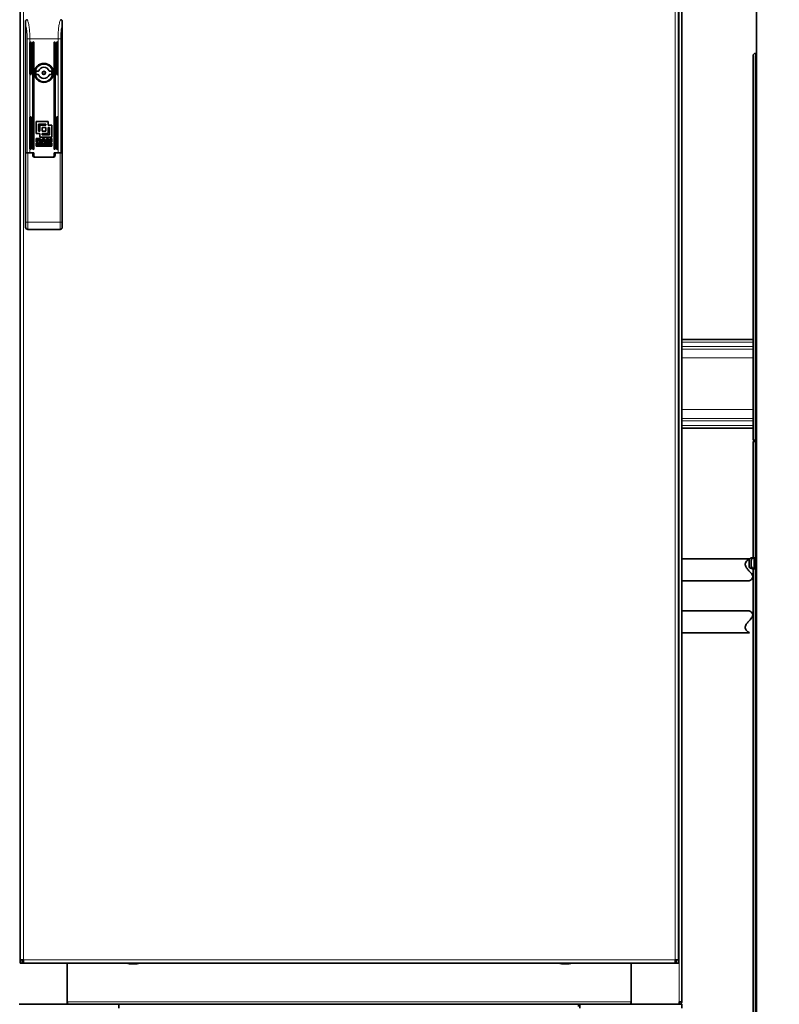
# Model space of a CAD drawing. Header units: millimetres. Extents: x 0 to 5940, y 0 to 4200.
# Tile 8 of 49: x 2083 to 2768, y 1433 to 2321. Entities that reach past the tile are written whole.
import ezdxf

# ---------------------------------------------------------------- set-up
doc = ezdxf.new("R2010")
doc.units = ezdxf.units.MM
doc.header["$LTSCALE"] = 10
doc.layers.add('Quote(ISO)', color=7, linetype='Continuous', lineweight=25, true_color=0x80ff00)
doc.layers.add('Spigoli tangenti visibili(ISO)', color=7, linetype='Continuous', lineweight=15, true_color=0x00803f)
doc.layers.add('Spigoli visibili(ISO)', color=7, linetype='Continuous', lineweight=35)
doc.styles.add('Corrente-BSI', font='arial.ttf')
doc.dimstyles.new('DEFAULT-ISO', dxfattribs={"dimscale": 10, "dimtxt": 3.5, "dimasz": 2.5, "dimexe": 1, "dimexo": 1, "dimgap": 0.762, "dimtad": 1, "dimtoh": 1, "dimrnd": 1e-08, "dimtxsty": 'Corrente-BSI', "dimcen": 0.09, "dimdle": 10, "dimclrd": 7, "dimclre": 7, "dimclrt": 7, "dimazin": 2, "dimtfac": 0.571429, "dimtmove": 0, "dimatfit": 3, "dimfxl": 1, "dimtolj": 1, "dimlwd": 5, "dimlwe": 5, "dimarcsym": 0})

# ---------------------------------------------------------------- blocks, each defined once
blk = doc.blocks.new('*D18')
at = {"layer": 'Defpoints', "color": 0, "linetype": 'Continuous', "transparency": 16777216}
for p in [(1837.7, 3185.97), (4055.3, 1493.22), (1837.7, 973.22)]:
    blk.add_point(p, dxfattribs=at)
at = {"layer": 'Quote(ISO)', "color": 7, "linetype": 'Continuous', "lineweight": 5, "transparency": 16777216}
for p, q in [((1837.7, 3175.97), (1837.7, 963.22)), ((4055.3, 1483.22), (4055.3, 963.22)), ((4030.3, 973.22), (1862.7, 973.22))]:
    blk.add_line(p, q, dxfattribs=at)
at = {"layer": 'Quote(ISO)', "color": 7, "linetype": 'Continuous', "transparency": 16777216}
for points in [[(1862.7, 977.39), (1862.7, 969.05), (1837.7, 973.22)], [(4030.3, 977.39), (4030.3, 969.05), (4055.3, 973.22)]]:
    blk.add_solid(points, dxfattribs=at)
at = {"layer": 'Quote(ISO)', "color": 7, "linetype": 'Continuous', "lineweight": 9, "transparency": 16777216, "insert": (2893.91, 1016.58), "char_height": 35, "attachment_point": 1, "style": 'Corrente-BSI'}
blk.add_mtext('\\A1;2218', dxfattribs=at)

msp = doc.modelspace()

# ---------------------------------------------------------------- linework, layer by layer
at = {"layer": 'Spigoli tangenti visibili(ISO)'}
for p, q in [((2677.953, 3030.984), (2677.953, 1435.22)), ((2086.203, 3021.97), (2086.203, 1472.97)), ((2674.203, 1472.97), (2674.203, 3021.97)), ((2089.582, 2201.47), (2089.582, 2304.184)), ((2089.582, 2304.184), (2091.997, 2304.184)), ((2117.409, 2304.184), (2091.997, 2304.184)), ((2091.997, 2304.184), (2091.997, 2201.47)), ((2117.409, 2201.47), (2117.409, 2304.184)), ((2117.409, 2304.184), (2119.824, 2304.184)), ((2119.824, 2304.184), (2119.824, 2201.47)), ((2090.203, 2201.47), (2090.203, 2138.722)), ((2119.204, 2138.722), (2119.204, 2201.47)), ((2090.203, 2138.722), (2088.203, 2138.722)), ((2090.203, 2138.722), (2119.204, 2138.722)), ((2090.203, 2132.222), (2090.203, 2138.722)), ((2119.204, 2138.722), (2119.204, 2132.222)), ((2121.204, 2138.722), (2119.204, 2138.722)), ((2680.203, 2030.537), (2744.703, 2030.537)), ((2680.203, 2026.552), (2744.703, 2026.552)), ((2680.203, 2024.2), (2744.703, 2024.2)), ((2680.203, 2016.228), (2744.703, 2016.228)), ((2680.203, 1969.712), (2744.703, 1969.712)), ((2680.203, 1961.74), (2744.703, 1961.74)), ((2744.703, 1959.388), (2680.203, 1959.388)), ((2680.203, 1955.402), (2744.703, 1955.402)), ((2746.703, 1938.97), (2747.703, 1938.97)), ((2743.323, 1835.72), (2743.323, 1834.621)), ((2745.323, 1835.72), (2745.323, 1826.22)), ((2743.323, 1827.318), (2743.323, 1826.22)), ((2086.203, 1472.97), (2674.203, 1472.97)), ((2190.064, 1469.845), (2180.342, 1469.845)), ((2189.952, 1469.72), (2180.454, 1469.72)), ((2580.064, 1469.845), (2570.342, 1469.845)), ((2579.952, 1469.72), (2570.454, 1469.72)), ((2125.703, 1435.22), (2634.703, 1435.22))]:
    msp.add_line(p, q, dxfattribs=at)
for points, knots in [([(2089.871, 2321.47), (2090.18, 2320.554), (2090.473, 2319.461), (2090.735, 2318.217), (2091, 2316.955), (2091.233, 2315.538), (2091.422, 2314.022), (2091.611, 2312.506), (2091.755, 2310.892), (2091.851, 2309.251), (2091.95, 2307.563), (2091.997, 2305.848), (2091.997, 2304.184)], [2.18151915, 2.18151915, 2.18151915, 2.18151915, 2.41745403, 2.41745403, 2.41745403, 2.65663497, 2.65663497, 2.65663497, 2.8956777, 2.8956777, 2.8956777, 3.14159265, 3.14159265, 3.14159265, 3.14159265]), ([(2117.409, 2304.184), (2117.409, 2305.848), (2117.456, 2307.563), (2117.555, 2309.25), (2117.651, 2310.891), (2117.795, 2312.505), (2117.984, 2314.02), (2118.172, 2315.536), (2118.405, 2316.953), (2118.67, 2318.214), (2118.932, 2319.46), (2119.226, 2320.554), (2119.535, 2321.47)], [0, 0, 0, 0, 0.24586391, 0.24586391, 0.24586391, 0.48485695, 0.48485695, 0.48485695, 0.72398533, 0.72398533, 0.72398533, 0.9600735, 0.9600735, 0.9600735, 0.9600735]), ([(2089.582, 2304.184), (2089.582, 2305.66), (2089.534, 2307.172), (2089.436, 2308.651), (2089.34, 2310.106), (2089.195, 2311.528), (2089.007, 2312.856), (2088.817, 2314.201), (2088.584, 2315.449), (2088.32, 2316.554), (2088.282, 2316.715), (2088.243, 2316.873), (2088.203, 2317.028)], [3.14159265, 3.14159265, 3.14159265, 3.14159265, 3.38555625, 3.38555625, 3.38555625, 3.62550064, 3.62550064, 3.62550064, 3.8684326, 3.8684326, 3.8684326, 3.90385293, 3.90385293, 3.90385293, 3.90385293]), ([(2121.203, 2317.028), (2121.163, 2316.873), (2121.124, 2316.714), (2121.085, 2316.552), (2120.822, 2315.447), (2120.588, 2314.199), (2120.398, 2312.855), (2120.211, 2311.526), (2120.066, 2310.104), (2119.97, 2308.65), (2119.872, 2307.171), (2119.824, 2305.66), (2119.824, 2304.184)], [5.52092503, 5.52092503, 5.52092503, 5.52092503, 5.55650206, 5.55650206, 5.55650206, 5.79937899, 5.79937899, 5.79937899, 6.03927265, 6.03927265, 6.03927265, 6.28318531, 6.28318531, 6.28318531, 6.28318531])]:
    msp.add_open_spline(points, degree=3, knots=knots, dxfattribs=at)
at = {"layer": 'Spigoli visibili(ISO)'}
for p, q in [((2747.703, 3145.97), (2747.703, 1320.97)), ((2680.203, 3031.47), (2680.203, 1435.22)), ((2083.203, 3021.97), (2083.203, 1472.97)), ((2677.203, 1472.97), (2677.203, 3021.97)), ((2088.203, 2317.028), (2088.203, 2320.616)), ((2121.203, 2320.616), (2121.203, 2317.028)), ((2088.203, 2317.028), (2088.203, 2201.47)), ((2121.203, 2317.028), (2121.203, 2201.47)), ((2092.103, 2300.853), (2092.103, 2272.353)), ((2093.103, 2272.353), (2093.103, 2300.853)), ((2094.603, 2300.853), (2094.603, 2204.853)), ((2095.603, 2204.853), (2095.603, 2300.853)), ((2113.803, 2300.853), (2113.803, 2204.853)), ((2114.803, 2204.853), (2114.803, 2300.853)), ((2116.303, 2300.853), (2116.303, 2272.353)), ((2117.303, 2272.353), (2117.303, 2300.853)), ((2744.703, 1941.97), (2744.703, 2288.97)), ((2746.703, 2290.97), (2747.703, 2290.97)), ((2746.703, 1941.97), (2746.703, 2288.97)), ((2099.566, 2275.07), (2097.632, 2275.07)), ((2111.774, 2275.07), (2109.84, 2275.07)), ((2097.632, 2271.87), (2099.566, 2271.87)), ((2109.84, 2271.87), (2111.774, 2271.87)), ((2092.103, 2233.353), (2092.103, 2204.853)), ((2093.103, 2204.853), (2093.103, 2233.353)), ((2116.303, 2233.353), (2116.303, 2204.853)), ((2117.303, 2204.853), (2117.303, 2233.353)), ((2097.653, 2229.47), (2097.653, 2218.625)), ((2108.498, 2229.47), (2097.653, 2229.47)), ((2099.822, 2227.301), (2099.822, 2220.794)), ((2106.329, 2227.301), (2099.822, 2227.301)), ((2100.906, 2220.794), (2100.906, 2226.216)), ((2100.906, 2226.216), (2106.329, 2226.216)), ((2103.075, 2224.047), (2103.075, 2220.794)), ((2106.329, 2224.047), (2103.075, 2224.047)), ((2106.329, 2226.216), (2106.329, 2227.301)), ((2106.329, 2220.794), (2106.329, 2224.047)), ((2108.498, 2226.216), (2108.498, 2229.47)), ((2111.751, 2226.216), (2108.498, 2226.216)), ((2108.498, 2224.047), (2108.498, 2218.625)), ((2109.582, 2224.047), (2108.498, 2224.047)), ((2109.582, 2217.54), (2109.582, 2224.047)), ((2111.751, 2215.371), (2111.751, 2226.216)), ((2097.653, 2218.625), (2100.906, 2218.625)), ((2097.656, 2211.101), (2097.656, 2214.401)), ((2097.656, 2214.401), (2099.949, 2214.401)), ((2098.629, 2213.851), (2098.629, 2212.963)), ((2099.818, 2213.851), (2098.629, 2213.851)), ((2098.629, 2212.963), (2099.773, 2212.963)), ((2098.629, 2212.413), (2098.629, 2211.101)), ((2099.661, 2212.413), (2098.629, 2212.413)), ((2099.822, 2220.794), (2100.906, 2220.794)), ((2100.906, 2218.625), (2100.906, 2215.371)), ((2100.906, 2215.371), (2111.751, 2215.371)), ((2101.929, 2211.101), (2103.634, 2214.401)), ((2103.075, 2220.794), (2106.329, 2220.794)), ((2108.498, 2218.625), (2103.075, 2218.625)), ((2103.075, 2218.625), (2103.075, 2217.54)), ((2103.075, 2217.54), (2109.582, 2217.54)), ((2104.206, 2213.738), (2103.542, 2212.328)), ((2103.634, 2214.401), (2104.772, 2214.401)), ((2104.872, 2212.328), (2104.206, 2213.738)), ((2104.772, 2214.401), (2106.499, 2211.101)), ((2107.006, 2211.101), (2107.006, 2214.401)), ((2107.006, 2214.401), (2108.464, 2214.401)), ((2107.937, 2213.762), (2107.937, 2211.101)), ((2108.91, 2211.101), (2107.937, 2213.762)), ((2108.464, 2214.401), (2109.415, 2211.89)), ((2109.415, 2211.89), (2110.358, 2214.401)), ((2110.899, 2213.762), (2109.926, 2211.101)), ((2110.358, 2214.401), (2111.829, 2214.401)), ((2110.899, 2211.101), (2110.899, 2213.762)), ((2111.829, 2214.401), (2111.829, 2211.101)), ((2097.56, 2209.913), (2097.56, 2207.469)), ((2111.894, 2209.913), (2097.56, 2209.913)), ((2097.56, 2207.469), (2111.894, 2207.469)), ((2098.629, 2211.101), (2097.656, 2211.101)), ((2098.149, 2209.457), (2098.149, 2207.857)), ((2099.469, 2209.457), (2098.149, 2209.457)), ((2098.149, 2207.857), (2099.425, 2207.857)), ((2098.702, 2208.841), (2098.702, 2209.19)), ((2098.702, 2209.19), (2099.355, 2209.19)), ((2099.359, 2208.841), (2098.702, 2208.841)), ((2098.702, 2208.144), (2098.702, 2208.575)), ((2098.702, 2208.575), (2099.38, 2208.575)), ((2099.384, 2208.144), (2098.702, 2208.144)), ((2100.38, 2211.525), (2100.364, 2211.879)), ((2101.591, 2211.101), (2100.525, 2211.101)), ((2100.918, 2209.457), (2100.918, 2207.857)), ((2101.492, 2209.457), (2100.918, 2209.457)), ((2100.918, 2207.857), (2102.866, 2207.857)), ((2101.379, 2211.982), (2101.401, 2211.584)), ((2101.401, 2211.584), (2101.401, 2211.57)), ((2101.492, 2208.144), (2101.492, 2209.457)), ((2102.866, 2208.144), (2101.492, 2208.144)), ((2101.591, 2211.204), (2101.591, 2211.101)), ((2102.967, 2211.101), (2101.929, 2211.101)), ((2102.866, 2207.857), (2102.866, 2208.144)), ((2103.283, 2211.778), (2102.967, 2211.101)), ((2105.139, 2211.778), (2103.283, 2211.778)), ((2103.542, 2212.328), (2104.872, 2212.328)), ((2105.465, 2211.101), (2105.139, 2211.778)), ((2106.499, 2211.101), (2105.465, 2211.101)), ((2107.937, 2211.101), (2107.006, 2211.101)), ((2108.179, 2208.923), (2108.754, 2208.923)), ((2108.754, 2208.41), (2108.179, 2208.41)), ((2109.926, 2211.101), (2108.91, 2211.101)), ((2109.205, 2209.457), (2109.205, 2207.857)), ((2109.779, 2209.457), (2109.205, 2209.457)), ((2109.205, 2207.857), (2109.779, 2207.857)), ((2109.779, 2208.8), (2109.779, 2209.457)), ((2110.88, 2209.457), (2109.779, 2208.8)), ((2109.779, 2208.419), (2110.08, 2208.589)), ((2109.779, 2207.857), (2109.779, 2208.419)), ((2110.08, 2208.589), (2110.999, 2207.857)), ((2110.48, 2208.809), (2111.605, 2209.457)), ((2111.708, 2207.857), (2110.48, 2208.809)), ((2111.605, 2209.457), (2110.88, 2209.457)), ((2111.829, 2211.101), (2110.899, 2211.101)), ((2110.999, 2207.857), (2111.708, 2207.857)), ((2111.894, 2207.469), (2111.894, 2209.913)), ((2090.203, 2201.47), (2088.203, 2201.47)), ((2088.203, 2138.722), (2088.203, 2201.47)), ((2090.203, 2201.47), (2094.604, 2201.47)), ((2095.603, 2201.47), (2091.997, 2201.47)), ((2094.604, 2201.47), (2094.604, 2199.27)), ((2095.603, 2198.47), (2095.603, 2201.47)), ((2112.803, 2197.47), (2096.603, 2197.47)), ((2096.604, 2197.27), (2112.804, 2197.27)), ((2117.409, 2201.47), (2113.803, 2201.47)), ((2113.803, 2201.47), (2113.803, 2198.47)), ((2114.804, 2201.47), (2119.204, 2201.47)), ((2114.804, 2199.27), (2114.804, 2201.47)), ((2121.204, 2201.47), (2119.204, 2201.47)), ((2121.204, 2201.47), (2121.204, 2138.722)), ((2088.203, 2138.722), (2088.203, 2134.222)), ((2121.204, 2134.222), (2121.204, 2138.722)), ((2119.204, 2132.222), (2090.203, 2132.222)), ((2680.203, 2032.97), (2744.703, 2032.97)), ((2680.203, 1952.97), (2744.703, 1952.97)), ((2744.703, 1941.97), (2746.703, 1941.97)), ((2744.703, 1835.637), (2744.703, 1940.97)), ((2746.703, 1940.97), (2744.703, 1940.97)), ((2746.703, 1941.97), (2747.703, 1941.97)), ((2746.703, 1938.97), (2746.703, 1940.97)), ((2747.703, 1940.97), (2746.703, 1940.97)), ((2746.703, 1938.97), (2746.703, 1372.97)), ((2747.203, 1941.97), (2747.203, 1940.97)), ((2741.406, 1834.87), (2680.203, 1834.87)), ((2740.953, 1828.59), (2740.953, 1833.35)), ((2742.953, 1828.59), (2742.953, 1833.35)), ((2743.323, 1835.72), (2743.703, 1835.72)), ((2743.703, 1835.97), (2743.703, 1835.08)), ((2743.703, 1835.97), (2744.703, 1835.97)), ((2745.323, 1835.72), (2745.703, 1835.72)), ((2745.703, 1835.97), (2745.703, 1825.97)), ((2745.703, 1835.97), (2746.703, 1835.97)), ((2743.323, 1826.22), (2743.703, 1826.22)), ((2743.703, 1826.86), (2743.703, 1825.97)), ((2743.703, 1825.97), (2744.703, 1825.97)), ((2744.703, 1415.637), (2744.703, 1826.302)), ((2745.323, 1826.22), (2745.703, 1826.22)), ((2745.703, 1825.97), (2746.703, 1825.97)), ((2741.406, 1815.07), (2680.203, 1815.07)), ((2741.406, 1788.022), (2680.203, 1788.022)), ((2741.406, 1768.222), (2680.203, 1768.222)), ((2083.203, 1472.97), (2086.203, 1472.97)), ((2083.203, 1472.97), (2083.203, 1469.97)), ((2085.203, 1469.97), (2083.203, 1469.97)), ((2085.203, 1469.97), (2085.203, 1472.97)), ((2086.203, 1471.97), (2085.204, 1471.97)), ((2085.204, 1471.97), (2085.204, 1469.97)), ((2086.203, 1469.97), (2085.204, 1469.97)), ((2086.203, 1472.97), (2086.203, 1469.97)), ((2086.203, 1469.97), (2674.203, 1469.97)), ((2125.703, 1432.97), (2125.703, 1469.97)), ((2125.703, 1469.97), (2125.703, 1435.22)), ((2634.703, 1435.22), (2634.703, 1469.97)), ((2634.703, 1469.97), (2634.703, 1432.97)), ((2674.203, 1469.97), (2674.203, 1472.97)), ((2674.203, 1472.97), (2677.203, 1472.97)), ((2674.203, 1471.97), (2675.202, 1471.97)), ((2674.203, 1469.97), (2675.202, 1469.97)), ((2675.202, 1471.97), (2675.202, 1469.97)), ((2675.203, 1472.97), (2675.203, 1469.97)), ((2675.203, 1469.97), (2677.203, 1469.97)), ((2677.203, 1469.97), (2677.203, 1472.97)), ((2082.453, 1432.97), (2125.703, 1432.97)), ((2125.913, 1434.47), (2125.703, 1434.47)), ((2126.673, 1432.97), (2125.703, 1432.97)), ((2173.203, 1432.97), (2126.673, 1432.97)), ((2172.203, 1429.47), (2172.203, 1432.97)), ((2587.203, 1432.97), (2173.203, 1432.97)), ((2633.733, 1432.97), (2587.203, 1432.97)), ((2587.203, 1430.945), (2587.203, 1432.97)), ((2588.203, 1432.97), (2588.203, 1429.47)), ((2634.703, 1432.97), (2633.733, 1432.97)), ((2634.703, 1434.47), (2634.493, 1434.47)), ((2634.703, 1432.97), (2677.953, 1432.97)), ((2677.953, 1435.22), (2677.953, 1432.97)), ((2680.203, 1435.22), (2677.953, 1435.22)), ((2677.953, 1432.97), (2680.203, 1432.97)), ((2680.203, 1432.97), (2680.203, 1429.47))]:
    msp.add_line(p, q, dxfattribs=at)
for radius in [8.6, 8.1, 7.95, 1.45, 1.35]:
    msp.add_circle((2104.703, 2273.47), radius, dxfattribs=at)
for centre, radius, start, end in [((2092.603, 2300.853), 0.5, 0, 180), ((2095.103, 2300.853), 0.5, 0, 180), ((2114.303, 2300.853), 0.5, 0, 180), ((2116.803, 2300.853), 0.5, 0, 180), ((2746.703, 2288.97), 2, 90, 180), ((2748.703, 2288.97), 2, 120, 180), ((2104.703, 2273.47), 7.25, 167.250457, 192.749543), ((2099.566, 2275.57), 0.5, 270, 337.766728), ((2104.703, 2273.47), 5.05, 22.233272, 157.766728), ((2109.84, 2275.57), 0.5, 202.233272, 270), ((2104.703, 2273.47), 7.25, 347.250457, 12.749543), ((2092.603, 2272.353), 0.5, 180, 0), ((2099.566, 2271.37), 0.5, 22.233272, 90), ((2104.703, 2273.47), 5.05, 202.233272, 337.766728), ((2109.84, 2271.37), 0.5, 90, 157.766728), ((2116.803, 2272.353), 0.5, 180, 0), ((2092.603, 2233.353), 0.5, 0, 180), ((2116.803, 2233.353), 0.5, 0, 180), ((2092.603, 2204.853), 0.5, 180, 0), ((2095.103, 2204.853), 0.5, 180, 0), ((2114.303, 2204.853), 0.5, 180, 0), ((2116.803, 2204.853), 0.5, 180, 0), ((2096.604, 2199.27), 2, 180, 270), ((2096.603, 2198.47), 1, 180, 270), ((2112.803, 2198.47), 1, 270, 0), ((2112.804, 2199.27), 2, 270, 0), ((2090.203, 2134.222), 2, 180, 270), ((2119.204, 2134.222), 2, 270, 0), ((2743.323, 1833.35), 2.37, 90, 180), ((2745.323, 1833.35), 2.37, 90, 180), ((2743.323, 1828.59), 2.37, 180, 270), ((2745.323, 1828.59), 2.37, 180, 270), ((2206.108, 1469.907), 25.766, 179.861019, 180.138981), ((2180.467, 1469.845), 0.126, 180, 263.974425), ((2185.204, 1514.72), 45.25, 263.974425, 269.998397), ((2185.202, 1514.72), 45.25, 270.001603, 276.025575), ((2189.938, 1469.845), 0.126, 276.025575, 0), ((2164.298, 1469.907), 25.766, 359.861019, 0.138981), ((2596.108, 1469.907), 25.766, 179.861019, 180.138981), ((2570.467, 1469.845), 0.126, 180, 263.974425), ((2575.204, 1514.72), 45.25, 263.974425, 269.998397), ((2575.202, 1514.72), 45.25, 270.001603, 276.025575), ((2579.938, 1469.845), 0.126, 276.025575, 0), ((2554.298, 1469.907), 25.766, 359.861019, 0.138981), ((2677.953, 1435.22), 0.75, 270, 0), ((2677.953, 1435.22), 2.25, 270, 0)]:
    msp.add_arc(centre, radius, start, end, dxfattribs=at)
for points, knots in [([(2088.203, 2320.616), (2088.302, 2320.749), (2088.414, 2320.871), (2088.661, 2321.082), (2088.792, 2321.171), (2089.081, 2321.321), (2089.237, 2321.378), (2089.554, 2321.452), (2089.712, 2321.47), (2089.871, 2321.47)], [0.00000075, 0.00000075, 0.00000075, 0.00000075, 0.04968344, 0.04968344, 0.09744998, 0.09744998, 0.14735336, 0.14735336, 0.19506557, 0.19506557, 0.19506557, 0.19506557]), ([(2119.535, 2321.47), (2119.694, 2321.47), (2119.851, 2321.452), (2120.168, 2321.378), (2120.324, 2321.321), (2120.613, 2321.172), (2120.745, 2321.082), (2120.991, 2320.871), (2121.104, 2320.749), (2121.203, 2320.616)], [0.00000004, 0.00000004, 0.00000004, 0.00000004, 0.04763125, 0.04763125, 0.09744716, 0.09744716, 0.14525101, 0.14525101, 0.19497516, 0.19497516, 0.19497516, 0.19497516]), ([(2100.364, 2211.879), (2100.362, 2211.904), (2100.359, 2211.953), (2100.348, 2212.022), (2100.335, 2212.085), (2100.317, 2212.141), (2100.293, 2212.191), (2100.266, 2212.235), (2100.235, 2212.273), (2100.199, 2212.304), (2100.157, 2212.33), (2100.108, 2212.353), (2100.051, 2212.371), (2099.988, 2212.387), (2099.916, 2212.398), (2099.838, 2212.407), (2099.751, 2212.411), (2099.692, 2212.412), (2099.661, 2212.413)], [0, 0, 0, 0, 0.0736482, 0.1414157, 0.2040759, 0.2617124, 0.3150156, 0.3650558, 0.4121407, 0.4573379, 0.5045109, 0.5569591, 0.6139842, 0.6777142, 0.7482292, 0.8253252, 0.9091708, 1, 1, 1, 1]), ([(2099.773, 2212.963), (2099.804, 2212.963), (2099.866, 2212.964), (2099.954, 2212.968), (2100.036, 2212.977), (2100.111, 2212.989), (2100.18, 2213.003), (2100.242, 2213.022), (2100.299, 2213.043), (2100.348, 2213.068), (2100.392, 2213.097), (2100.43, 2213.13), (2100.462, 2213.167), (2100.488, 2213.207), (2100.509, 2213.252), (2100.523, 2213.3), (2100.532, 2213.352), (2100.533, 2213.388), (2100.533, 2213.407)], [0, 0, 0, 0, 0.0949395, 0.1840055, 0.2661035, 0.3427103, 0.4132697, 0.4783729, 0.5388959, 0.5941124, 0.6458436, 0.6961718, 0.7446268, 0.7926846, 0.8410849, 0.8916925, 0.9441804, 1, 1, 1, 1]), ([(2100.533, 2213.407), (2100.533, 2213.424), (2100.532, 2213.459), (2100.523, 2213.509), (2100.51, 2213.556), (2100.489, 2213.6), (2100.464, 2213.64), (2100.432, 2213.676), (2100.396, 2213.71), (2100.353, 2213.739), (2100.305, 2213.766), (2100.252, 2213.789), (2100.193, 2213.808), (2100.128, 2213.824), (2100.058, 2213.836), (2099.983, 2213.844), (2099.902, 2213.85), (2099.847, 2213.851), (2099.818, 2213.851)], [0, 0, 0, 0, 0.0557919, 0.1088105, 0.1603819, 0.2102457, 0.259714, 0.3101053, 0.3618785, 0.4163727, 0.4737423, 0.5352029, 0.5997399, 0.6693405, 0.7443493, 0.8242682, 0.9094272, 1, 1, 1, 1]), ([(2099.949, 2214.401), (2100.013, 2214.401), (2100.137, 2214.4), (2100.316, 2214.388), (2100.483, 2214.37), (2100.636, 2214.347), (2100.777, 2214.314), (2100.905, 2214.275), (2101.021, 2214.229), (2101.123, 2214.175), (2101.214, 2214.114), (2101.292, 2214.045), (2101.358, 2213.968), (2101.414, 2213.884), (2101.455, 2213.792), (2101.485, 2213.692), (2101.503, 2213.585), (2101.505, 2213.511), (2101.506, 2213.473)], [0, 0, 0, 0, 0.0936596, 0.1813418, 0.2628613, 0.3387246, 0.4093022, 0.4745672, 0.5348315, 0.5910198, 0.6437738, 0.6945652, 0.7435655, 0.7921104, 0.8410969, 0.891667, 0.9443825, 1, 1, 1, 1]), ([(2101.506, 2213.473), (2101.506, 2213.448), (2101.505, 2213.4), (2101.496, 2213.33), (2101.482, 2213.263), (2101.462, 2213.198), (2101.436, 2213.137), (2101.405, 2213.079), (2101.367, 2213.024), (2101.324, 2212.973), (2101.276, 2212.925), (2101.223, 2212.881), (2101.165, 2212.84), (2101.101, 2212.805), (2101.033, 2212.772), (2100.96, 2212.744), (2100.881, 2212.72), (2100.827, 2212.707), (2100.8, 2212.701)], [0, 0, 0, 0, 0.0641344, 0.1257987, 0.1860491, 0.2441243, 0.3018222, 0.3594276, 0.4167633, 0.4753898, 0.5350005, 0.5948846, 0.6567109, 0.7198076, 0.7856681, 0.854402, 0.925637, 1, 1, 1, 1]), ([(2100.8, 2212.701), (2100.824, 2212.694), (2100.872, 2212.682), (2100.94, 2212.659), (2101.002, 2212.634), (2101.059, 2212.606), (2101.111, 2212.576), (2101.156, 2212.543), (2101.197, 2212.508), (2101.233, 2212.469), (2101.264, 2212.427), (2101.291, 2212.38), (2101.314, 2212.326), (2101.334, 2212.268), (2101.351, 2212.204), (2101.364, 2212.135), (2101.374, 2212.061), (2101.377, 2212.009), (2101.379, 2211.982)], [0, 0, 0, 0, 0.0750571, 0.1450798, 0.2117164, 0.2740479, 0.3324627, 0.3879583, 0.4405862, 0.4912765, 0.5420796, 0.5954757, 0.6523453, 0.713109, 0.777716, 0.846689, 0.9209279, 1, 1, 1, 1]), ([(2099.355, 2209.19), (2099.373, 2209.19), (2099.408, 2209.19), (2099.457, 2209.188), (2099.503, 2209.185), (2099.545, 2209.18), (2099.582, 2209.174), (2099.616, 2209.168), (2099.646, 2209.16), (2099.673, 2209.15), (2099.695, 2209.139), (2099.715, 2209.127), (2099.732, 2209.113), (2099.745, 2209.097), (2099.756, 2209.08), (2099.764, 2209.061), (2099.768, 2209.04), (2099.769, 2209.026), (2099.769, 2209.019)], [0, 0, 0, 0, 0.1081249, 0.2085483, 0.3007079, 0.3860013, 0.4626392, 0.5325983, 0.5951159, 0.6510371, 0.7014186, 0.748292, 0.7914795, 0.8332612, 0.8736814, 0.9140758, 0.9558574, 1, 1, 1, 1]), ([(2099.769, 2209.019), (2099.769, 2209.011), (2099.768, 2208.997), (2099.764, 2208.976), (2099.756, 2208.956), (2099.745, 2208.939), (2099.731, 2208.922), (2099.713, 2208.908), (2099.693, 2208.895), (2099.67, 2208.883), (2099.643, 2208.873), (2099.613, 2208.865), (2099.579, 2208.857), (2099.542, 2208.851), (2099.501, 2208.847), (2099.457, 2208.843), (2099.409, 2208.842), (2099.376, 2208.841), (2099.359, 2208.841)], [0, 0, 0, 0, 0.0448671, 0.0879893, 0.1298997, 0.1718352, 0.2146048, 0.2596963, 0.3084453, 0.3606523, 0.4181137, 0.480919, 0.550631, 0.6268649, 0.7097293, 0.7995126, 0.8962244, 1, 1, 1, 1]), ([(2099.38, 2208.575), (2099.4, 2208.575), (2099.439, 2208.574), (2099.496, 2208.572), (2099.547, 2208.568), (2099.595, 2208.562), (2099.638, 2208.555), (2099.677, 2208.547), (2099.711, 2208.536), (2099.741, 2208.525), (2099.767, 2208.511), (2099.79, 2208.495), (2099.808, 2208.477), (2099.824, 2208.457), (2099.836, 2208.435), (2099.845, 2208.411), (2099.85, 2208.385), (2099.851, 2208.367), (2099.851, 2208.358)], [0, 0, 0, 0, 0.1051643, 0.2021219, 0.292029, 0.3745455, 0.4497028, 0.5177791, 0.5797524, 0.6346349, 0.6849028, 0.7321942, 0.7764334, 0.8201712, 0.8630174, 0.9066149, 0.951769, 1, 1, 1, 1]), ([(2099.851, 2208.358), (2099.851, 2208.349), (2099.851, 2208.34), (2099.85, 2208.331), (2099.848, 2208.322), (2099.846, 2208.314), (2099.844, 2208.306), (2099.842, 2208.298), (2099.839, 2208.29), (2099.835, 2208.283), (2099.832, 2208.275), (2099.828, 2208.268), (2099.823, 2208.261), (2099.819, 2208.255), (2099.813, 2208.248), (2099.808, 2208.242), (2099.802, 2208.236), (2099.795, 2208.23), (2099.788, 2208.225), (2099.781, 2208.219), (2099.774, 2208.214), (2099.766, 2208.209), (2099.757, 2208.204), (2099.749, 2208.199), (2099.74, 2208.195), (2099.73, 2208.191), (2099.72, 2208.187), (2099.71, 2208.183), (2099.698, 2208.179), (2099.687, 2208.176), (2099.675, 2208.173), (2099.663, 2208.169), (2099.65, 2208.167), (2099.637, 2208.164), (2099.623, 2208.161), (2099.609, 2208.159), (2099.595, 2208.157), (2099.579, 2208.154), (2099.564, 2208.153), (2099.548, 2208.151), (2099.531, 2208.15), (2099.514, 2208.148), (2099.498, 2208.147), (2099.479, 2208.146), (2099.461, 2208.145), (2099.443, 2208.145), (2099.423, 2208.144), (2099.403, 2208.144), (2099.384, 2208.144)], [0, 0, 0, 0, 0.00002682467, 0.00002682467, 0.00002682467, 0.00005196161, 0.00005196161, 0.00005196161, 0.0000764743, 0.0000764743, 0.0000764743, 0.00010102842, 0.00010102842, 0.00010102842, 0.00012572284, 0.00012572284, 0.00012572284, 0.00015166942, 0.00015166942, 0.00015166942, 0.00017890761, 0.00017890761, 0.00017890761, 0.00020842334, 0.00020842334, 0.00020842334, 0.00024032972, 0.00024032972, 0.00024032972, 0.00027602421, 0.00027602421, 0.00027602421, 0.00031492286, 0.00031492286, 0.00031492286, 0.00035763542, 0.00035763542, 0.00035763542, 0.00040449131, 0.00040449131, 0.00040449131, 0.00045502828, 0.00045502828, 0.00045502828, 0.00050958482, 0.00050958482, 0.00050958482, 0.0005682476, 0.0005682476, 0.0005682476, 0.0005682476]), ([(2099.425, 2207.857), (2099.466, 2207.857), (2099.544, 2207.858), (2099.658, 2207.864), (2099.765, 2207.873), (2099.865, 2207.888), (2099.958, 2207.905), (2100.044, 2207.927), (2100.122, 2207.953), (2100.194, 2207.983), (2100.258, 2208.016), (2100.313, 2208.053), (2100.361, 2208.094), (2100.399, 2208.138), (2100.43, 2208.185), (2100.451, 2208.237), (2100.464, 2208.291), (2100.466, 2208.329), (2100.466, 2208.348)], [0, 0, 0, 0, 0.095369, 0.1855425, 0.2701344, 0.349581, 0.4240392, 0.493729, 0.5589974, 0.6202084, 0.6771197, 0.729594, 0.7781821, 0.8240815, 0.8678658, 0.9111763, 0.9548574, 1, 1, 1, 1]), ([(2100.364, 2209.055), (2100.363, 2209.071), (2100.362, 2209.102), (2100.351, 2209.148), (2100.333, 2209.19), (2100.307, 2209.229), (2100.275, 2209.265), (2100.235, 2209.298), (2100.188, 2209.328), (2100.134, 2209.355), (2100.073, 2209.379), (2100.006, 2209.4), (2099.932, 2209.418), (2099.852, 2209.432), (2099.766, 2209.443), (2099.672, 2209.451), (2099.573, 2209.456), (2099.504, 2209.456), (2099.469, 2209.457)], [0, 0, 0, 0, 0.0441057, 0.0869219, 0.1289889, 0.1717731, 0.2163954, 0.2640741, 0.3152687, 0.3712236, 0.4316537, 0.4967013, 0.5667635, 0.641963, 0.722876, 0.8093812, 0.9016184, 1, 1, 1, 1]), ([(2100.023, 2208.729), (2100.037, 2208.733), (2100.064, 2208.74), (2100.102, 2208.753), (2100.139, 2208.767), (2100.172, 2208.782), (2100.203, 2208.798), (2100.231, 2208.815), (2100.256, 2208.833), (2100.279, 2208.853), (2100.299, 2208.874), (2100.316, 2208.896), (2100.331, 2208.92), (2100.343, 2208.944), (2100.353, 2208.97), (2100.359, 2208.997), (2100.363, 2209.026), (2100.364, 2209.045), (2100.364, 2209.055)], [0, 0, 0, 0, 0.0838054, 0.1629565, 0.2380276, 0.3094421, 0.3774643, 0.4415382, 0.5024961, 0.5605961, 0.6168053, 0.6716321, 0.7250957, 0.778826, 0.8320732, 0.886714, 0.9423771, 1, 1, 1, 1]), ([(2100.466, 2208.348), (2100.466, 2208.36), (2100.466, 2208.382), (2100.46, 2208.416), (2100.452, 2208.448), (2100.44, 2208.478), (2100.424, 2208.507), (2100.405, 2208.534), (2100.382, 2208.56), (2100.356, 2208.585), (2100.327, 2208.608), (2100.294, 2208.629), (2100.257, 2208.65), (2100.217, 2208.668), (2100.174, 2208.686), (2100.127, 2208.702), (2100.076, 2208.717), (2100.041, 2208.725), (2100.023, 2208.729)], [0, 0, 0, 0, 0.054491, 0.1070262, 0.1587452, 0.2103141, 0.2612786, 0.313428, 0.3673849, 0.4233659, 0.4818502, 0.5437794, 0.6089854, 0.6786514, 0.7521222, 0.8299027, 0.9128419, 1, 1, 1, 1]), ([(2100.525, 2211.101), (2100.515, 2211.113), (2100.493, 2211.138), (2100.466, 2211.181), (2100.442, 2211.226), (2100.423, 2211.277), (2100.407, 2211.332), (2100.395, 2211.392), (2100.386, 2211.457), (2100.382, 2211.502), (2100.38, 2211.525)], [0, 0, 0, 0, 0.1069181, 0.2157004, 0.3283328, 0.4460568, 0.5710968, 0.7042174, 0.8474848, 1, 1, 1, 1]), ([(2101.401, 2211.57), (2101.402, 2211.546), (2101.404, 2211.501), (2101.415, 2211.436), (2101.43, 2211.379), (2101.452, 2211.328), (2101.478, 2211.285), (2101.51, 2211.25), (2101.548, 2211.222), (2101.576, 2211.21), (2101.591, 2211.204)], [0, 0, 0, 0, 0.1644106, 0.3123002, 0.446614, 0.5692774, 0.6828103, 0.789266, 0.8936719, 1, 1, 1, 1]), ([(2104.454, 2209.498), (2104.428, 2209.497), (2104.377, 2209.497), (2104.3, 2209.495), (2104.226, 2209.49), (2104.154, 2209.484), (2104.084, 2209.476), (2104.015, 2209.467), (2103.949, 2209.455), (2103.885, 2209.442), (2103.823, 2209.427), (2103.763, 2209.411), (2103.705, 2209.392), (2103.649, 2209.372), (2103.595, 2209.35), (2103.543, 2209.326), (2103.493, 2209.301), (2103.446, 2209.274), (2103.401, 2209.245), (2103.358, 2209.215), (2103.318, 2209.184), (2103.282, 2209.152), (2103.249, 2209.118), (2103.217, 2209.083), (2103.19, 2209.047), (2103.165, 2209.01), (2103.143, 2208.971), (2103.124, 2208.932), (2103.108, 2208.89), (2103.095, 2208.848), (2103.084, 2208.804), (2103.077, 2208.76), (2103.073, 2208.714), (2103.072, 2208.683), (2103.072, 2208.667)], [0, 0, 0, 0, 0.0435915, 0.08613188, 0.12765179, 0.16798889, 0.20734531, 0.24577123, 0.28312882, 0.31959987, 0.35504318, 0.3897164, 0.42366979, 0.45689591, 0.48927268, 0.5210887, 0.55216696, 0.58281091, 0.61259725, 0.64169148, 0.66967477, 0.69688267, 0.72328337, 0.74909673, 0.77457285, 0.79944492, 0.82417288, 0.84870389, 0.87325246, 0.89794426, 0.92272893, 0.94807382, 0.97372471, 1, 1, 1, 1]), ([(2103.072, 2208.667), (2103.072, 2208.651), (2103.072, 2208.635), (2103.073, 2208.62), (2103.074, 2208.604), (2103.075, 2208.589), (2103.077, 2208.574), (2103.079, 2208.559), (2103.082, 2208.544), (2103.085, 2208.529), (2103.088, 2208.515), (2103.091, 2208.5), (2103.095, 2208.486), (2103.099, 2208.472), (2103.103, 2208.458), (2103.108, 2208.444), (2103.113, 2208.43), (2103.118, 2208.417), (2103.124, 2208.403), (2103.13, 2208.39), (2103.136, 2208.376), (2103.143, 2208.363), (2103.15, 2208.35), (2103.157, 2208.338), (2103.165, 2208.325), (2103.173, 2208.312), (2103.181, 2208.3), (2103.19, 2208.287), (2103.199, 2208.275), (2103.208, 2208.263), (2103.218, 2208.252), (2103.228, 2208.24), (2103.238, 2208.228), (2103.249, 2208.217), (2103.259, 2208.205), (2103.27, 2208.194), (2103.282, 2208.183), (2103.294, 2208.172), (2103.306, 2208.161), (2103.318, 2208.151), (2103.331, 2208.14), (2103.344, 2208.129), (2103.358, 2208.119), (2103.372, 2208.109), (2103.386, 2208.099), (2103.4, 2208.09), (2103.415, 2208.08), (2103.43, 2208.07), (2103.446, 2208.061), (2103.461, 2208.051), (2103.477, 2208.042), (2103.493, 2208.034), (2103.51, 2208.025), (2103.526, 2208.016), (2103.543, 2208.008), (2103.56, 2208), (2103.578, 2207.992), (2103.595, 2207.985), (2103.613, 2207.977), (2103.631, 2207.969), (2103.649, 2207.962), (2103.667, 2207.955), (2103.686, 2207.949), (2103.705, 2207.942), (2103.724, 2207.936), (2103.744, 2207.93), (2103.763, 2207.924), (2103.783, 2207.918), (2103.803, 2207.913), (2103.823, 2207.907), (2103.843, 2207.902), (2103.864, 2207.897), (2103.885, 2207.892), (2103.906, 2207.887), (2103.927, 2207.883), (2103.949, 2207.879), (2103.971, 2207.875), (2103.993, 2207.871), (2104.015, 2207.868), (2104.038, 2207.864), (2104.06, 2207.861), (2104.083, 2207.858), (2104.107, 2207.855), (2104.13, 2207.852), (2104.153, 2207.85), (2104.177, 2207.848), (2104.201, 2207.846), (2104.225, 2207.844), (2104.25, 2207.842), (2104.275, 2207.841), (2104.3, 2207.84), (2104.325, 2207.838), (2104.351, 2207.838), (2104.376, 2207.837), (2104.402, 2207.837), (2104.428, 2207.836), (2104.454, 2207.836)], [0, 0, 0, 0, 0.0000470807, 0.0000470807, 0.0000470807, 0.0000930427, 0.0000930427, 0.0000930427, 0.0001381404, 0.0001381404, 0.0001381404, 0.0001825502, 0.0001825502, 0.0001825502, 0.0002267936, 0.0002267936, 0.0002267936, 0.0002704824, 0.0002704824, 0.0002704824, 0.0003144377, 0.0003144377, 0.0003144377, 0.0003587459, 0.0003587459, 0.0003587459, 0.0004035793, 0.0004035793, 0.0004035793, 0.0004489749, 0.0004489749, 0.0004489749, 0.0004954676, 0.0004954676, 0.0004954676, 0.0005427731, 0.0005427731, 0.0005427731, 0.0005915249, 0.0005915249, 0.0005915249, 0.000641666, 0.000641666, 0.000641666, 0.0006936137, 0.0006936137, 0.0006936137, 0.0007471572, 0.0007471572, 0.0007471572, 0.0008020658, 0.0008020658, 0.0008020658, 0.0008577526, 0.0008577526, 0.0008577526, 0.0009147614, 0.0009147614, 0.0009147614, 0.0009728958, 0.0009728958, 0.0009728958, 0.0010324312, 0.0010324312, 0.0010324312, 0.0010931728, 0.0010931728, 0.0010931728, 0.0011553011, 0.0011553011, 0.0011553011, 0.0012188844, 0.0012188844, 0.0012188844, 0.0012842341, 0.0012842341, 0.0012842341, 0.001351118, 0.001351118, 0.001351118, 0.0014200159, 0.0014200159, 0.0014200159, 0.0014905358, 0.0014905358, 0.0014905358, 0.0015628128, 0.0015628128, 0.0015628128, 0.0016372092, 0.0016372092, 0.0016372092, 0.0017134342, 0.0017134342, 0.0017134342, 0.0017915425, 0.0017915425, 0.0017915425, 0.0017915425]), ([(2103.666, 2208.667), (2103.667, 2208.688), (2103.668, 2208.729), (2103.678, 2208.789), (2103.694, 2208.845), (2103.717, 2208.897), (2103.746, 2208.946), (2103.782, 2208.991), (2103.825, 2209.032), (2103.874, 2209.07), (2103.928, 2209.103), (2103.988, 2209.132), (2104.053, 2209.156), (2104.123, 2209.176), (2104.198, 2209.192), (2104.278, 2209.202), (2104.364, 2209.209), (2104.422, 2209.21), (2104.452, 2209.21)], [0, 0, 0, 0, 0.0584512, 0.1142701, 0.1682733, 0.2209527, 0.2733079, 0.326287, 0.3810495, 0.4379426, 0.4972974, 0.5585708, 0.6229558, 0.6904582, 0.7613713, 0.836515, 0.9159852, 1, 1, 1, 1]), ([(2104.452, 2208.123), (2104.422, 2208.124), (2104.364, 2208.125), (2104.278, 2208.131), (2104.198, 2208.142), (2104.123, 2208.158), (2104.053, 2208.178), (2103.988, 2208.202), (2103.928, 2208.231), (2103.874, 2208.264), (2103.825, 2208.302), (2103.782, 2208.343), (2103.746, 2208.388), (2103.717, 2208.437), (2103.694, 2208.49), (2103.678, 2208.545), (2103.668, 2208.605), (2103.667, 2208.646), (2103.666, 2208.667)], [0, 0, 0, 0, 0.0840366, 0.1635273, 0.2387313, 0.309602, 0.3772041, 0.4415003, 0.5029204, 0.5622906, 0.6191985, 0.6739751, 0.7272011, 0.7795699, 0.832263, 0.8859943, 0.9415336, 1, 1, 1, 1]), ([(2104.452, 2209.21), (2104.483, 2209.21), (2104.542, 2209.209), (2104.628, 2209.203), (2104.709, 2209.191), (2104.785, 2209.176), (2104.856, 2209.156), (2104.922, 2209.131), (2104.982, 2209.103), (2105.037, 2209.069), (2105.086, 2209.032), (2105.129, 2208.99), (2105.165, 2208.945), (2105.195, 2208.897), (2105.218, 2208.844), (2105.234, 2208.788), (2105.244, 2208.729), (2105.245, 2208.688), (2105.246, 2208.667)], [0, 0, 0, 0, 0.0844166, 0.1643124, 0.2396483, 0.3109609, 0.3787233, 0.4432895, 0.5047413, 0.5641597, 0.6211929, 0.6756384, 0.7284962, 0.780854, 0.8332286, 0.8866351, 0.9418871, 1, 1, 1, 1]), ([(2105.246, 2208.667), (2105.245, 2208.646), (2105.244, 2208.605), (2105.234, 2208.545), (2105.218, 2208.49), (2105.195, 2208.437), (2105.165, 2208.388), (2105.129, 2208.343), (2105.086, 2208.302), (2105.037, 2208.265), (2104.982, 2208.231), (2104.922, 2208.202), (2104.856, 2208.178), (2104.785, 2208.158), (2104.709, 2208.143), (2104.628, 2208.131), (2104.542, 2208.125), (2104.483, 2208.124), (2104.452, 2208.123)], [0, 0, 0, 0, 0.058107, 0.1133534, 0.1667545, 0.2191237, 0.2714762, 0.3245596, 0.3789995, 0.4360269, 0.495285, 0.5568595, 0.6213151, 0.6890707, 0.7603761, 0.8357043, 0.9155919, 1, 1, 1, 1]), ([(2105.841, 2208.667), (2105.84, 2208.683), (2105.84, 2208.714), (2105.836, 2208.76), (2105.828, 2208.804), (2105.818, 2208.848), (2105.804, 2208.89), (2105.789, 2208.931), (2105.769, 2208.971), (2105.747, 2209.009), (2105.722, 2209.047), (2105.694, 2209.083), (2105.663, 2209.118), (2105.629, 2209.151), (2105.593, 2209.184), (2105.553, 2209.215), (2105.51, 2209.244), (2105.465, 2209.273), (2105.417, 2209.3), (2105.367, 2209.326), (2105.315, 2209.35), (2105.26, 2209.372), (2105.204, 2209.392), (2105.146, 2209.41), (2105.086, 2209.427), (2105.024, 2209.442), (2104.96, 2209.455), (2104.893, 2209.466), (2104.825, 2209.476), (2104.755, 2209.484), (2104.683, 2209.49), (2104.608, 2209.495), (2104.532, 2209.497), (2104.48, 2209.497), (2104.454, 2209.498)], [0, 0, 0, 0, 0.0262373, 0.0518511, 0.0769833, 0.1017321, 0.1262718, 0.1507849, 0.1753576, 0.1999613, 0.2248965, 0.2503358, 0.2761118, 0.3027266, 0.3298951, 0.3579782, 0.3869278, 0.4169172, 0.4476719, 0.4789452, 0.5107152, 0.5432106, 0.5763887, 0.6102929, 0.6450879, 0.6806951, 0.7171134, 0.7543866, 0.792757, 0.8320763, 0.8725328, 0.9139927, 0.9564715, 1, 1, 1, 1]), ([(2104.454, 2207.836), (2104.48, 2207.836), (2104.532, 2207.837), (2104.608, 2207.839), (2104.683, 2207.844), (2104.755, 2207.85), (2104.825, 2207.857), (2104.893, 2207.868), (2104.96, 2207.879), (2105.024, 2207.892), (2105.086, 2207.907), (2105.146, 2207.923), (2105.204, 2207.942), (2105.261, 2207.962), (2105.315, 2207.984), (2105.367, 2208.008), (2105.417, 2208.033), (2105.465, 2208.06), (2105.51, 2208.089), (2105.553, 2208.119), (2105.593, 2208.15), (2105.629, 2208.182), (2105.663, 2208.216), (2105.694, 2208.251), (2105.722, 2208.287), (2105.747, 2208.324), (2105.769, 2208.363), (2105.788, 2208.403), (2105.804, 2208.444), (2105.818, 2208.486), (2105.828, 2208.53), (2105.836, 2208.574), (2105.84, 2208.62), (2105.84, 2208.651), (2105.841, 2208.667)], [0, 0, 0, 0, 0.04352488, 0.08600025, 0.12745671, 0.16790991, 0.20720619, 0.24559866, 0.28286887, 0.31928418, 0.35488843, 0.38968055, 0.42352805, 0.45670339, 0.48926309, 0.52103049, 0.55222027, 0.58297245, 0.61295937, 0.64190655, 0.66998735, 0.69715368, 0.72376628, 0.74967376, 0.77496985, 0.80005122, 0.82465297, 0.84922366, 0.87356865, 0.89827621, 0.92302301, 0.94815317, 0.97376486, 1, 1, 1, 1]), ([(2107.55, 2209.498), (2107.522, 2209.497), (2107.468, 2209.497), (2107.388, 2209.495), (2107.311, 2209.491), (2107.236, 2209.484), (2107.163, 2209.477), (2107.093, 2209.468), (2107.025, 2209.457), (2106.96, 2209.445), (2106.897, 2209.431), (2106.837, 2209.414), (2106.779, 2209.397), (2106.723, 2209.378), (2106.67, 2209.357), (2106.619, 2209.335), (2106.571, 2209.31), (2106.525, 2209.284), (2106.482, 2209.257), (2106.442, 2209.228), (2106.404, 2209.197), (2106.369, 2209.165), (2106.337, 2209.132), (2106.308, 2209.097), (2106.282, 2209.06), (2106.258, 2209.023), (2106.237, 2208.983), (2106.219, 2208.942), (2106.203, 2208.9), (2106.191, 2208.856), (2106.181, 2208.811), (2106.174, 2208.764), (2106.17, 2208.716), (2106.169, 2208.683), (2106.169, 2208.667)], [0, 0, 0, 0, 0.0455813, 0.0897581, 0.1327379, 0.1743736, 0.2146611, 0.2538391, 0.291742, 0.3285759, 0.364201, 0.3987013, 0.4322503, 0.4647242, 0.4963402, 0.5269879, 0.5568096, 0.5859561, 0.6143432, 0.6416598, 0.668526, 0.6946291, 0.7202163, 0.7453983, 0.770159, 0.7948605, 0.8195328, 0.8442204, 0.8689633, 0.8942251, 0.9197907, 0.9458003, 0.9725021, 1, 1, 1, 1]), ([(2106.169, 2208.667), (2106.169, 2208.651), (2106.17, 2208.619), (2106.174, 2208.571), (2106.181, 2208.525), (2106.19, 2208.481), (2106.202, 2208.438), (2106.218, 2208.396), (2106.235, 2208.355), (2106.256, 2208.316), (2106.279, 2208.279), (2106.305, 2208.242), (2106.334, 2208.208), (2106.365, 2208.174), (2106.4, 2208.142), (2106.436, 2208.111), (2106.476, 2208.082), (2106.518, 2208.054), (2106.563, 2208.028), (2106.61, 2208.002), (2106.659, 2207.98), (2106.71, 2207.958), (2106.764, 2207.939), (2106.82, 2207.921), (2106.878, 2207.904), (2106.938, 2207.89), (2107, 2207.877), (2107.064, 2207.867), (2107.131, 2207.857), (2107.2, 2207.85), (2107.271, 2207.843), (2107.344, 2207.839), (2107.419, 2207.837), (2107.47, 2207.836), (2107.496, 2207.836)], [0, 0, 0, 0, 0.0276027, 0.0547516, 0.081163, 0.1069694, 0.1325973, 0.1578577, 0.1829803, 0.2079937, 0.2333491, 0.2586491, 0.2843389, 0.3105847, 0.3372139, 0.3645882, 0.3926563, 0.4215453, 0.4511934, 0.4814414, 0.5122636, 0.5439611, 0.57645, 0.609852, 0.6440391, 0.679186, 0.7153823, 0.7526339, 0.7910104, 0.8305424, 0.8710759, 0.9128071, 0.9557747, 1, 1, 1, 1]), ([(2106.764, 2208.665), (2106.765, 2208.686), (2106.766, 2208.728), (2106.775, 2208.79), (2106.791, 2208.847), (2106.813, 2208.901), (2106.841, 2208.95), (2106.876, 2208.995), (2106.917, 2209.036), (2106.964, 2209.073), (2107.018, 2209.105), (2107.077, 2209.134), (2107.142, 2209.157), (2107.212, 2209.177), (2107.289, 2209.192), (2107.371, 2209.203), (2107.459, 2209.209), (2107.52, 2209.21), (2107.551, 2209.21)], [0, 0, 0, 0, 0.05977094, 0.11657267, 0.17113449, 0.22387631, 0.27578269, 0.32803788, 0.38111728, 0.43604286, 0.49362268, 0.55363352, 0.61721108, 0.68476109, 0.75616662, 0.83248762, 0.91367933, 1, 1, 1, 1]), ([(2107.527, 2208.123), (2107.498, 2208.124), (2107.44, 2208.124), (2107.356, 2208.131), (2107.277, 2208.142), (2107.204, 2208.157), (2107.136, 2208.177), (2107.073, 2208.201), (2107.015, 2208.23), (2106.962, 2208.263), (2106.916, 2208.301), (2106.875, 2208.341), (2106.841, 2208.386), (2106.813, 2208.435), (2106.79, 2208.487), (2106.775, 2208.543), (2106.766, 2208.603), (2106.765, 2208.644), (2106.764, 2208.665)], [0, 0, 0, 0, 0.0843477, 0.1637682, 0.2387921, 0.3094633, 0.3764591, 0.4402212, 0.5012618, 0.5597454, 0.6160677, 0.6703302, 0.723351, 0.7762094, 0.8292198, 0.8836752, 0.9404733, 1, 1, 1, 1]), ([(2107.496, 2207.836), (2107.54, 2207.837), (2107.627, 2207.838), (2107.754, 2207.845), (2107.875, 2207.857), (2107.989, 2207.874), (2108.097, 2207.895), (2108.198, 2207.922), (2108.293, 2207.953), (2108.367, 2207.984), (2108.423, 2208.011), (2108.461, 2208.032), (2108.498, 2208.053), (2108.532, 2208.075), (2108.564, 2208.099), (2108.593, 2208.123), (2108.62, 2208.148), (2108.645, 2208.173), (2108.667, 2208.2), (2108.686, 2208.228), (2108.704, 2208.256), (2108.718, 2208.285), (2108.731, 2208.315), (2108.741, 2208.346), (2108.749, 2208.378), (2108.752, 2208.4), (2108.754, 2208.41)], [0, 0, 0, 0, 0.0893532, 0.174526, 0.2554703, 0.3327645, 0.4061735, 0.4761842, 0.5429402, 0.6068702, 0.6376067, 0.6671036, 0.6953155, 0.7227743, 0.7488894, 0.7743798, 0.7988398, 0.822685, 0.8458643, 0.8685071, 0.8906796, 0.9125769, 0.934432, 0.9561634, 0.9780396, 1, 1, 1, 1]), ([(2108.179, 2208.41), (2108.175, 2208.399), (2108.166, 2208.377), (2108.148, 2208.345), (2108.125, 2208.315), (2108.1, 2208.287), (2108.07, 2208.261), (2108.037, 2208.238), (2108, 2208.216), (2107.96, 2208.197), (2107.916, 2208.179), (2107.869, 2208.164), (2107.82, 2208.151), (2107.767, 2208.141), (2107.711, 2208.133), (2107.653, 2208.127), (2107.591, 2208.124), (2107.549, 2208.124), (2107.527, 2208.123)], [0, 0, 0, 0, 0.0483907, 0.0965714, 0.1450325, 0.195098, 0.2464236, 0.2999014, 0.3561303, 0.4154298, 0.4774146, 0.5423858, 0.610195, 0.6809756, 0.7550814, 0.8329744, 0.9144159, 1, 1, 1, 1]), ([(2108.754, 2208.923), (2108.752, 2208.935), (2108.749, 2208.957), (2108.742, 2208.99), (2108.733, 2209.022), (2108.721, 2209.053), (2108.707, 2209.083), (2108.691, 2209.112), (2108.672, 2209.14), (2108.652, 2209.167), (2108.629, 2209.193), (2108.604, 2209.218), (2108.577, 2209.242), (2108.547, 2209.265), (2108.516, 2209.287), (2108.482, 2209.309), (2108.446, 2209.329), (2108.394, 2209.355), (2108.324, 2209.384), (2108.235, 2209.415), (2108.138, 2209.44), (2108.034, 2209.462), (2107.923, 2209.478), (2107.805, 2209.489), (2107.68, 2209.497), (2107.594, 2209.497), (2107.55, 2209.498)], [0, 0, 0, 0, 0.0234238, 0.0467306, 0.0695126, 0.0921551, 0.1150758, 0.1378128, 0.1607825, 0.184104, 0.2078914, 0.2322541, 0.2572882, 0.2830879, 0.3097375, 0.3371263, 0.3656977, 0.3951294, 0.4568659, 0.5219545, 0.5907926, 0.6635983, 0.740835, 0.8225144, 0.9087794, 1, 1, 1, 1]), ([(2107.551, 2209.21), (2107.573, 2209.21), (2107.616, 2209.21), (2107.679, 2209.207), (2107.738, 2209.201), (2107.794, 2209.193), (2107.846, 2209.183), (2107.895, 2209.17), (2107.94, 2209.155), (2107.982, 2209.138), (2108.02, 2209.118), (2108.055, 2209.097), (2108.085, 2209.074), (2108.112, 2209.048), (2108.135, 2209.02), (2108.154, 2208.99), (2108.169, 2208.957), (2108.176, 2208.935), (2108.179, 2208.923)], [0, 0, 0, 0, 0.0894381, 0.1737863, 0.2540813, 0.330019, 0.401777, 0.4696746, 0.5337443, 0.5945549, 0.6523218, 0.7068583, 0.758614, 0.8084126, 0.8566503, 0.9042277, 0.9517778, 1, 1, 1, 1]), ([(2741.406, 1815.07), (2741.406, 1815.07), (2741.45, 1815.095), (2741.684, 1815.234), (2741.955, 1815.397), (2742.79, 1815.986), (2743.456, 1816.535), (2744.123, 1817.646), (2744.291, 1818.112), (2744.329, 1819.081), (2744.245, 1819.532), (2743.865, 1820.544), (2743.545, 1821.083), (2742.544, 1822.496), (2741.716, 1823.4), (2740.134, 1825.153), (2739.321, 1826.063), (2738.279, 1827.589), (2737.925, 1828.231), (2737.558, 1829.409), (2737.499, 1829.913), (2737.593, 1830.923), (2737.757, 1831.389), (2738.339, 1832.459), (2738.858, 1833.009), (2739.978, 1833.982), (2740.619, 1834.395), (2741.136, 1834.712), (2741.236, 1834.77), (2741.371, 1834.85), (2741.406, 1834.87), (2741.406, 1834.87)], [3.8656298, 3.8656298, 3.8656298, 3.8656298, 3.9725518, 3.9725518, 4.1641917, 4.1641917, 4.4937948, 4.4937948, 4.6844341, 4.6844341, 4.8428771, 4.8428771, 5.0298859, 5.0298859, 5.3575776, 5.3575776, 5.6841427, 5.6841427, 5.9013211, 5.9013211, 6.0750613, 6.0750613, 6.2607639, 6.2607639, 6.5537626, 6.5537626, 6.9034317, 6.9034317, 7.014057, 7.014057, 7.1239215, 7.1239215, 7.1239215, 7.1239215]), ([(2741.406, 1768.222), (2741.406, 1768.222), (2741.29, 1768.288), (2740.832, 1768.565), (2740.442, 1768.81), (2739.349, 1769.613), (2738.556, 1770.306), (2737.781, 1771.628), (2737.586, 1772.153), (2737.502, 1773.222), (2737.566, 1773.714), (2737.904, 1774.788), (2738.193, 1775.342), (2739.107, 1776.759), (2739.854, 1777.621), (2741.508, 1779.469), (2742.514, 1780.536), (2743.635, 1782.148), (2743.967, 1782.74), (2744.303, 1783.818), (2744.347, 1784.274), (2744.227, 1785.185), (2744.045, 1785.6), (2743.409, 1786.581), (2742.831, 1787.068), (2742.034, 1787.644), (2741.615, 1787.901), (2741.425, 1788.011), (2741.406, 1788.022), (2741.406, 1788.022)], [0, 0, 0, 0, 0.1991366, 0.1991366, 0.4579143, 0.4579143, 0.8854296, 0.8854296, 1.1172638, 1.1172638, 1.3082197, 1.3082197, 1.525294, 1.525294, 1.8934183, 1.8934183, 2.3780609, 2.3780609, 2.6444594, 2.6444594, 2.8622581, 2.8622581, 3.1029785, 3.1029785, 3.5181738, 3.5181738, 3.7951591, 3.7951591, 3.8656298, 3.8656298, 3.8656298, 3.8656298]), ([(2126.673, 1432.97), (2126.632, 1432.97), (2126.592, 1432.984), (2126.552, 1433.013), (2126.511, 1433.042), (2126.471, 1433.085), (2126.43, 1433.141), (2126.39, 1433.198), (2126.35, 1433.267), (2126.309, 1433.348), (2126.269, 1433.43), (2126.228, 1433.525), (2126.188, 1433.629), (2126.148, 1433.732), (2126.108, 1433.846), (2126.067, 1433.968), (2126.027, 1434.091), (2125.986, 1434.222), (2125.946, 1434.357), (2125.865, 1434.628), (2125.784, 1434.923), (2125.703, 1435.22)], [0, 0, 0, 0, 0.000456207, 0.000456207, 0.000456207, 0.0009124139, 0.0009124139, 0.0009124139, 0.0013686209, 0.0013686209, 0.0013686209, 0.0018248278, 0.0018248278, 0.0018248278, 0.0022810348, 0.0022810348, 0.0022810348, 0.0027372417, 0.0027372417, 0.0027372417, 0.0036496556, 0.0036496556, 0.0036496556, 0.0036496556]), ([(2634.703, 1435.22), (2634.662, 1435.071), (2634.622, 1434.925), (2634.582, 1434.781), (2634.542, 1434.637), (2634.501, 1434.494), (2634.46, 1434.358), (2634.42, 1434.222), (2634.38, 1434.093), (2634.34, 1433.971), (2634.299, 1433.849), (2634.258, 1433.733), (2634.218, 1433.629), (2634.178, 1433.525), (2634.138, 1433.432), (2634.097, 1433.35), (2634.057, 1433.268), (2634.016, 1433.198), (2633.976, 1433.142), (2633.896, 1433.03), (2633.815, 1432.97), (2633.733, 1432.97)], [0, 0, 0, 0, 0.000456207, 0.000456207, 0.000456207, 0.0009124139, 0.0009124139, 0.0009124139, 0.0013686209, 0.0013686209, 0.0013686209, 0.0018248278, 0.0018248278, 0.0018248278, 0.0022810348, 0.0022810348, 0.0022810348, 0.0027372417, 0.0027372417, 0.0027372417, 0.0036496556, 0.0036496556, 0.0036496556, 0.0036496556])]:
    msp.add_open_spline(points, degree=3, knots=knots, dxfattribs=at)

# ---------------------------------------------------------------- dimensions: what is measured, and where the dimension line sits
at = {"layer": 'Quote(ISO)', "color": 7, "linetype": 'Continuous', "lineweight": 9}
dim = msp.add_linear_dim(base=(1837.703, 973.22), p1=(4055.303, 1493.22), p2=(1837.703, 3185.97), angle=180, dimstyle='DEFAULT-ISO', override={"dimgap": 0.762, "dimtoh": 0, "dimdec": 0, "dimtol": 0, "dimlim": 0, "dimtp": 0, "dimtm": 0, "dimtdec": 0, "dimtofl": 0, "dimatfit": 1}, dxfattribs=at)
dim.commit()
dim.dimension.update_dxf_attribs({"geometry": '*D18', "text_midpoint": (2946.503, 973.22), "dimtype": 160})

doc.saveas('drawing.dxf')
